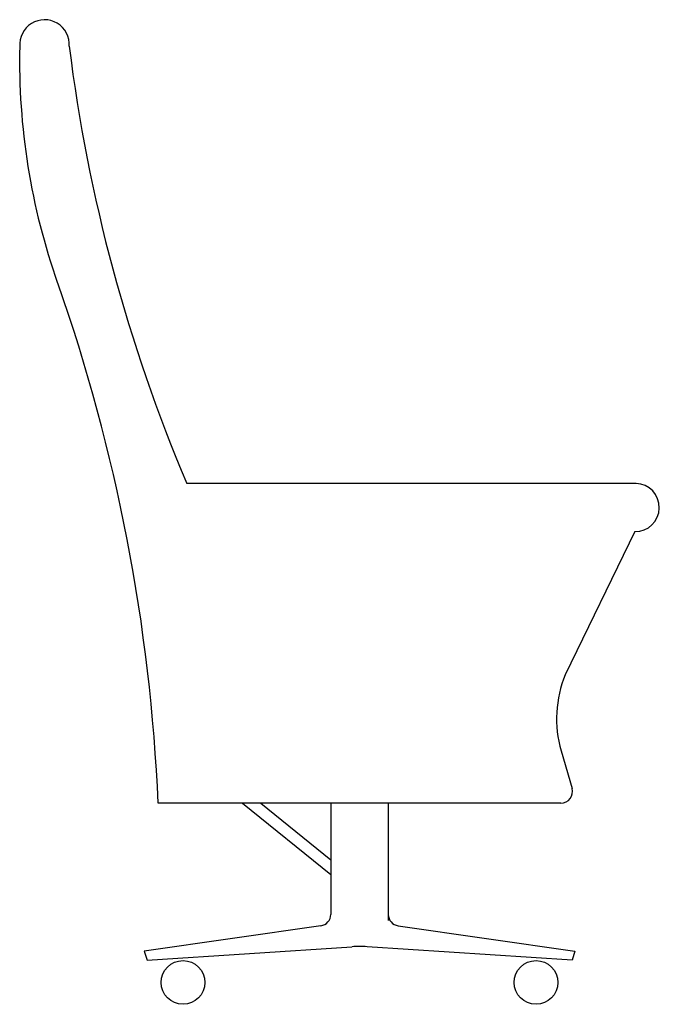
# Model space of a CAD drawing. Extents: x -0.41 to 0.37, y 0 to 1.2.
import ezdxf

# ---------------------------------------------------------------- set-up
doc = ezdxf.new("R2010")
doc.units = 0
doc.header["$MEASUREMENT"] = 0
doc.layers.add('LCO', color=1, linetype='CONTINUOUS')

msp = doc.modelspace()

# ---------------------------------------------------------------- linework, layer by layer
at = {"layer": 'LCO'}
for p, q in [((0.3367, 0.634), (-0.2104, 0.634)), ((0.3353, 0.5754), (0.2505, 0.4012)), ((0.2454, 0.3086), (0.2587, 0.2627)), ((0.2453, 0.2448), (-0.2453, 0.2448)), ((-0.1425, 0.2448), (-0.035, 0.1578)), ((-0.1203, 0.2448), (-0.035, 0.1758)), ((-0.035, 0.2448), (-0.035, 0.1094)), ((0.035, 0.2448), (0.035, 0.1022)), ((0.035, 0.2448), (0.035, 0.1094)), ((-0.047, 0.0955), (-0.2621, 0.0648)), ((0.047, 0.0955), (0.2621, 0.0648)), ((-0.2621, 0.0648), (-0.2587, 0.0537)), ((-0.2587, 0.0537), (-0.0092, 0.0701)), ((0.2587, 0.0537), (0.0092, 0.0701)), ((0.2621, 0.0648), (0.2587, 0.0537))]:
    msp.add_line(p, q, dxfattribs=at)
for centre in [(-0.2149, 0.0266), (0.2149, 0.0266)]:
    msp.add_circle(centre, 0.0266, dxfattribs=at)
for centre, radius, start, end in [((-0.3836, 1.1683), 0.0301, 355.9523, 184.8023), ((0.3927, 1.1472), 0.8066, 178.6513, 199.5138), ((1.6176, 1.411), 1.9862, 187.0786, 203.0266), ((-2.4351, 0.1503), 2.1919, 2.4698, 19.3833), ((0.3357, 0.6047), 0.0293, 269.2807, 88.1029), ((0.3799, 0.3476), 0.14, 157.4902, 196.1751), ((0.2453, 0.2588), 0.014, 270, 16.1751), ((-0.049, 0.1094), 0.014, 278.1155, 0), ((0.049, 0.1094), 0.014, 180, 261.8845), ((0, -0.0696), 0.14, 86.2483, 93.7517)]:
    msp.add_arc(centre, radius, start, end, dxfattribs=at)

doc.saveas('drawing.dxf')
